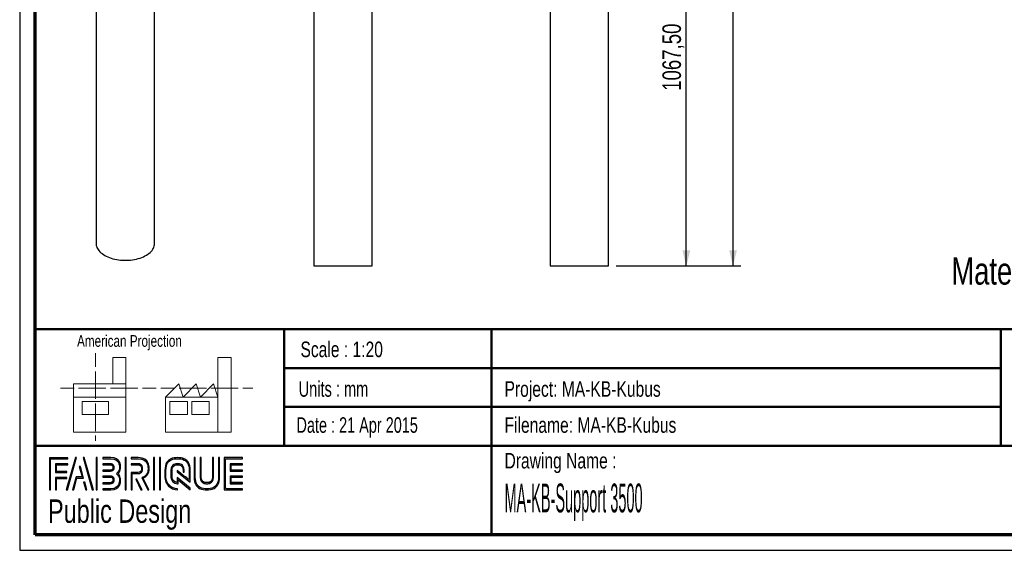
# Paper-space layout 'MA-KB-Support 3500' of a CAD drawing. Header units: millimetres. Extents: x 7 to 203, y 7 to 289.
# Tile 1 of 4: x 7 to 133, y 7 to 75. Entities that reach past the tile are written whole.
import ezdxf

# ---------------------------------------------------------------- set-up
doc = ezdxf.new("R2010")
doc.units = ezdxf.units.MM
for name, color, linetype in [('FORMAT', 7, 'Continuous'), ('LAYER1', 7, 'Continuous'), ('LAYER2', 7, 'Continuous'), ('LOGO', 7, 'Continuous')]:
    doc.layers.add(name, color=color, linetype=linetype)
doc.styles.add('SLDTEXTSTYLE0', font='TXT', dxfattribs={"width": 0.7})
doc.styles.add('SLDTEXTSTYLE1', font='TXT', dxfattribs={"width": 0.75})
doc.styles.add('SLDTEXTSTYLE3', font='TXT', dxfattribs={"width": 0.694444})
doc.styles.add('SLDTEXTSTYLE4', font='TXT', dxfattribs={"width": 0.37675})
doc.dimstyles.new('SLDDIMSTYLE23', dxfattribs={"dimtxt": 2.38125, "dimasz": 2, "dimexe": 0, "dimexo": 0.0625, "dimgap": 0.595313, "dimtad": 1, "dimlfac": 20, "dimrnd": 1e-09, "dimzin": 12, "dimdsep": 46, "dimtxsty": 'SLDTEXTSTYLE1', "dimsah": 1, "dimcen": 0.09, "dimadec": 0, "dimazin": 3, "dimtfac": 1, "dimtofl": 0, "dimtmove": 0, "dimatfit": 3, "dimfxl": 1, "dimfrac": 2, "dimtolj": 1, "dimtzin": 12, "dimarcsym": 0})

# ---------------------------------------------------------------- blocks, each defined once
blk = doc.blocks.new('_D_67')
at = {"layer": 'LOGO'}
for p, q in [((79.72, 97.27), (93.47, 97.27)), ((92.47, 43.89), (92.47, 97.27)), ((83.47, 43.89), (93.47, 43.89))]:
    blk.add_line(p, q, dxfattribs=at)
for points in [[(92.47, 97.27), (91.97, 95.27), (92.97, 95.27)], [(92.47, 43.89), (92.97, 45.89), (91.97, 45.89)]]:
    blk.add_solid(points, dxfattribs=at)
at = {"layer": 'LOGO', "insert": (89.4, 66.36), "char_height": 2.381, "attachment_point": 1, "rotation": 90, "style": 'SLDTEXTSTYLE1'}
blk.add_mtext('1067,50', dxfattribs=at)
blk = doc.blocks.new('_D_68')
at = {"layer": 'LOGO'}
for p, q in [((83.22, 226.19), (99.47, 226.19)), ((98.47, 43.89), (98.47, 226.19)), ((83.47, 43.89), (99.47, 43.89))]:
    blk.add_line(p, q, dxfattribs=at)
for points in [[(98.47, 226.19), (97.97, 224.19), (98.97, 224.19)], [(98.47, 43.89), (98.97, 45.89), (97.97, 45.89)]]:
    blk.add_solid(points, dxfattribs=at)
at = {"layer": 'LOGO', "insert": (95.4, 98.57), "char_height": 2.381, "attachment_point": 1, "rotation": 90, "style": 'SLDTEXTSTYLE1'}
blk.add_mtext('3646', dxfattribs=at)

psp = doc.layouts.new('MA-KB-Support 3500')

# ---------------------------------------------------------------- hatches: boundary and pattern name
at = {"layer": 'LOGO'}
for points in [[(10.68855, 15.1336), (10.82672, 15.1336), (10.82672, 19.11912), (13.02469, 19.11912), (13.02469, 19.25686), (10.68855, 19.25686)], [(14.15456, 19.27963), (14.01166, 19.27963), (12.83191, 15.15637), (12.97446, 15.15637)], [(16.31629, 15.15637), (15.13619, 19.27963), (14.98918, 19.27963), (16.17147, 15.15637)], [(16.81752, 15.15637), (16.81752, 19.27963), (16.67918, 19.27963), (16.67918, 15.15637)], [(20.52093, 15.15637), (20.52093, 19.27963), (20.38267, 19.27963), (20.38267, 15.15637)], [(24.1686, 15.15637), (24.1686, 19.27963), (24.0306, 19.27963), (24.0306, 15.15637)], [(24.95308, 15.15637), (24.95308, 19.27963), (24.81518, 19.27963), (24.81518, 15.15637)], [(11.58785, 17.50692), (11.58785, 18.3377), (13.02469, 18.3377), (13.02469, 18.47596), (11.44976, 18.47596), (11.44976, 17.36866), (12.88862, 17.36866), (12.88862, 17.50692)], [(13.78983, 15.15637), (14.20164, 16.66759), (15.03609, 16.66759), (14.641, 18.16306), (14.49338, 18.16306), (14.85705, 16.80585), (14.09593, 16.80585), (13.64956, 15.15637)], [(34.03082, 17.67811), (34.03082, 18.36047), (35.46179, 18.36047), (35.46179, 18.49873), (33.89221, 18.49873), (33.89221, 17.53967), (35.46179, 17.53967), (35.46179, 17.67811)], [(11.58785, 15.1336), (11.58785, 16.58759), (12.88862, 16.58759), (12.88862, 16.72532), (11.44976, 16.72532), (11.44976, 15.1336)], [(22.56952, 15.15637), (21.91096, 16.49853), (21.75712, 16.49853), (22.41578, 15.15637)], [(35.46179, 15.93832), (35.46179, 16.07676), (34.03082, 16.07676), (34.03082, 16.75912), (35.46179, 16.75912), (35.46179, 16.89721), (33.89221, 16.89721), (33.89221, 15.93832)], [(15.48788, 15.15637), (15.21477, 16.14361), (15.06706, 16.14361), (15.34778, 15.15637)]]:
    psp.add_hatch(color=7, dxfattribs=at).paths.add_polyline_path(points, flags=0)
h = psp.add_hatch(color=7, dxfattribs=at)
edge = h.paths.add_edge_path(flags=0)
edge.add_line((17.53017, 15.15637), (18.53718, 15.15637))
edge.add_spline(control_points=[(18.53718, 15.15637), (19.23136, 15.15637), (19.79569, 15.72253), (19.79569, 16.41803), (19.79569, 16.71117), (19.68123, 16.99259), (19.47874, 17.2215), (19.68123, 17.44989), (19.79569, 17.73149), (19.79569, 18.0248), (19.79569, 18.7196), (19.23136, 19.28488), (18.53718, 19.28488)], knot_values=[0, 0, 0, 0, 1, 2, 3, 4, 5, 6, 7, 8, 9, 10, 10, 10, 10], weights=[1, 1, 1, 1, 1, 1, 1, 1, 1, 1, 1, 1, 1], degree=3, periodic=0)
edge.add_line((18.53718, 19.28488), (17.53017, 19.28488))
edge.add_line((17.53017, 19.28488), (17.53017, 19.1468))
edge.add_line((17.53017, 19.1468), (18.53718, 19.1468))
edge.add_spline(control_points=[(18.53718, 19.1468), (19.15506, 19.1468), (19.65769, 18.64347), (19.65769, 18.0248), (19.65769, 17.74759), (19.54507, 17.47929), (19.34101, 17.26928)], knot_values=[0, 0, 0, 0, 1, 2, 3, 4, 4, 4, 4], weights=[1, 1, 1, 1, 1, 1, 1], degree=3, periodic=0)
edge.add_line((19.34101, 17.26928), (19.2941, 17.2215))
edge.add_line((19.2941, 17.2215), (19.34101, 17.17303))
edge.add_spline(control_points=[(19.34101, 17.17303), (19.54507, 16.96319), (19.65769, 16.6949), (19.65769, 16.41803), (19.65769, 15.79849), (19.15506, 15.29463), (18.53718, 15.29463)], knot_values=[0, 0, 0, 0, 1, 2, 3, 4, 4, 4, 4], weights=[1, 1, 1, 1, 1, 1, 1], degree=3, periodic=0)
edge.add_line((18.53718, 15.29463), (17.53017, 15.29463))
edge.add_line((17.53017, 15.29463), (17.53017, 15.15637))
h = psp.add_hatch(color=7, dxfattribs=at)
edge = h.paths.add_edge_path(flags=0)
edge.add_line((23.29083, 15.15637), (23.44431, 15.15637))
edge.add_line((23.44431, 15.15637), (22.71977, 16.63172))
edge.add_spline(control_points=[(22.71977, 16.63172), (23.1755, 16.87498), (23.47109, 17.34909), (23.47109, 17.86957), (23.47109, 18.64697), (22.83965, 19.27963), (22.06365, 19.27963)], knot_values=[0, 0, 0, 0, 1, 2, 3, 4, 4, 4, 4], weights=[1, 1, 1, 1, 1, 1, 1], degree=3, periodic=0)
edge.add_line((22.06365, 19.27963), (21.16707, 19.27963))
edge.add_line((21.16707, 19.27963), (21.16707, 19.1419))
edge.add_line((21.16707, 19.1419), (22.06365, 19.1419))
edge.add_spline(control_points=[(22.06365, 19.1419), (22.7637, 19.1419), (23.33318, 18.57101), (23.33318, 17.86957), (23.33318, 17.37831), (23.04634, 16.92608), (22.60164, 16.71765)], knot_values=[0, 0, 0, 0, 1, 2, 3, 4, 4, 4, 4], weights=[1, 1, 1, 1, 1, 1, 1], degree=3, periodic=0)
edge.add_line((22.60164, 16.71765), (22.53802, 16.6879))
edge.add_line((22.53802, 16.6879), (23.29083, 15.15637))
h = psp.add_hatch(color=7, dxfattribs=at)
edge = h.paths.add_edge_path(flags=0)
edge.add_line((28.7594, 16.14274), (28.75992, 17.64766))
edge.add_spline(control_points=[(28.75992, 17.64766), (28.75992, 18.54774), (28.02908, 19.27963), (27.13101, 19.27963), (26.23206, 19.27963), (25.50104, 18.54774), (25.50104, 17.64766)], knot_values=[0, 0, 0, 0, 1, 2, 3, 4, 4, 4, 4], weights=[1, 1, 1, 1, 1, 1, 1], degree=3, periodic=0)
edge.add_line((25.50104, 17.64766), (25.50104, 16.78853))
edge.add_spline(control_points=[(25.50104, 16.78853), (25.50104, 15.88879), (26.23163, 15.15637), (27.12996, 15.15637)], knot_values=[1, 1, 1, 1, 2, 2, 2, 2], weights=[1, 1, 1, 1], degree=3, periodic=0)
edge.add_line((27.12996, 15.15637), (27.12996, 15.29463))
edge.add_spline(control_points=[(27.12996, 15.29463), (26.30776, 15.29463), (25.6393, 15.9651), (25.6393, 16.78853)], knot_values=[3, 3, 3, 3, 4, 4, 4, 4], weights=[1, 1, 1, 1], degree=3, periodic=0)
edge.add_line((25.6393, 16.78853), (25.6393, 17.64766))
edge.add_spline(control_points=[(25.6393, 17.64766), (25.6393, 18.47161), (26.30837, 19.1419), (27.13101, 19.1419), (27.95295, 19.1419), (28.62158, 18.47161), (28.62158, 17.64766)], knot_values=[0, 0, 0, 0, 1, 2, 3, 4, 4, 4, 4], weights=[1, 1, 1, 1, 1, 1, 1], degree=3, periodic=0)
edge.add_spline(control_points=[(28.62158, 17.64766), (28.62158, 16.64869), (28.62158, 16.4224), (28.4274, 16.57064), (27.05969, 17.63505)], knot_values=[0, 0, 0, 0, 1, 2, 2, 2, 2], weights=[1, 1, 1, 1, 1], degree=3, periodic=0)
edge.add_line((27.05969, 17.63505), (27.05969, 17.46897))
edge.add_line((27.05969, 17.46897), (28.7594, 16.14274))
h = psp.add_hatch(color=7, dxfattribs=at)
edge = h.paths.add_edge_path(flags=0)
edge.add_line((29.25932, 19.27963), (29.25932, 16.78853))
edge.add_spline(control_points=[(29.25932, 16.78853), (29.25932, 15.88879), (29.98999, 15.15637), (30.88806, 15.15637), (31.78709, 15.15637), (32.51793, 15.88879), (32.51793, 16.78853)], knot_values=[0, 0, 0, 0, 1, 2, 3, 4, 4, 4, 4], weights=[1, 1, 1, 1, 1, 1, 1], degree=3, periodic=0)
edge.add_line((32.51793, 16.78853), (32.51793, 19.27963))
edge.add_line((32.51793, 19.27963), (32.37994, 19.27963))
edge.add_line((32.37994, 19.27963), (32.37994, 16.78853))
edge.add_spline(control_points=[(32.37994, 16.78853), (32.37994, 15.9651), (31.71061, 15.29463), (30.88806, 15.29463), (30.06603, 15.29463), (29.39705, 15.9651), (29.39705, 16.78853)], knot_values=[0, 0, 0, 0, 1, 2, 3, 4, 4, 4, 4], weights=[1, 1, 1, 1, 1, 1, 1], degree=3, periodic=0)
edge.add_line((29.39705, 16.78853), (29.39705, 19.27963))
edge.add_line((29.39705, 19.27963), (29.25932, 19.27963))
h = psp.add_hatch(color=7, dxfattribs=at)
edge = h.paths.add_edge_path(flags=0)
edge.add_line((30.03917, 19.27963), (30.03917, 16.79045))
edge.add_spline(control_points=[(30.03917, 16.79045), (30.03917, 16.32107), (30.4199, 15.93885), (30.88806, 15.93885), (31.35647, 15.93885), (31.73747, 16.32107), (31.73747, 16.79045)], knot_values=[0, 0, 0, 0, 1, 2, 3, 4, 4, 4, 4], weights=[1, 1, 1, 1, 1, 1, 1], degree=3, periodic=0)
edge.add_line((31.73747, 16.79045), (31.73747, 19.27963))
edge.add_line((31.73747, 19.27963), (31.59956, 19.27963))
edge.add_line((31.59956, 19.27963), (31.59956, 16.79045))
edge.add_spline(control_points=[(31.59956, 16.79045), (31.59956, 16.39703), (31.27999, 16.07693), (30.88806, 16.07693), (30.49577, 16.07693), (30.1769, 16.39703), (30.1769, 16.79045)], knot_values=[0, 0, 0, 0, 1, 2, 3, 4, 4, 4, 4], weights=[1, 1, 1, 1, 1, 1, 1], degree=3, periodic=0)
edge.add_line((30.1769, 16.79045), (30.1769, 19.27963))
edge.add_line((30.1769, 19.27963), (30.03917, 19.27963))
h = psp.add_hatch(color=7, dxfattribs=at)
edge = h.paths.add_edge_path(flags=0)
edge.add_line((35.46179, 15.15585), (35.46179, 15.29393))
edge.add_spline(control_points=[(35.46179, 15.29393), (33.39894, 15.29393), (33.26926, 15.29393), (33.26926, 15.42484), (33.26926, 19.01099), (33.26926, 19.1419)], knot_values=[0, 0, 0, 0, 1, 2, 3, 3, 3, 3], weights=[1, 1, 1, 1, 1, 1], degree=3, periodic=0)
edge.add_line((33.26926, 19.1419), (35.46179, 19.1419))
edge.add_line((35.46179, 19.1419), (35.46179, 19.27963))
edge.add_line((35.46179, 19.27963), (33.13091, 19.27963))
edge.add_line((33.13091, 19.27963), (33.13091, 15.15585))
edge.add_line((33.13091, 15.15585), (35.46179, 15.15585))
h = psp.add_hatch(color=7, dxfattribs=at)
edge = h.paths.add_edge_path(flags=0)
edge.add_line((17.53017, 17.53932), (18.53517, 17.53932))
edge.add_spline(control_points=[(18.53517, 17.53932), (18.78762, 17.57065), (18.97121, 17.77909), (18.97121, 18.02428), (18.97121, 18.29415), (18.75708, 18.50608), (18.48337, 18.50608)], knot_values=[0, 0, 0, 0, 1, 2, 3, 4, 4, 4, 4], weights=[1, 1, 1, 1, 1, 1, 1], degree=3, periodic=0)
edge.add_line((18.48337, 18.50608), (17.53017, 18.50608))
edge.add_line((17.53017, 18.50608), (17.53017, 18.36783))
edge.add_line((17.53017, 18.36783), (18.48337, 18.36783))
edge.add_spline(control_points=[(18.48337, 18.36783), (18.67947, 18.36783), (18.83321, 18.21697), (18.83321, 18.02428), (18.83321, 17.84857), (18.70143, 17.69911), (18.52607, 17.67671)], knot_values=[0, 0, 0, 0, 1, 2, 3, 4, 4, 4, 4], weights=[1, 1, 1, 1, 1, 1, 1], degree=3, periodic=0)
edge.add_line((18.52607, 17.67671), (17.53017, 17.67723))
edge.add_line((17.53017, 17.67723), (17.53017, 17.53932))
h = psp.add_hatch(color=7, dxfattribs=at)
edge = h.paths.add_edge_path(flags=0)
edge.add_line((21.16707, 18.36047), (22.00957, 18.36047))
edge.add_spline(control_points=[(22.00957, 18.36047), (22.27699, 18.36047), (22.49427, 18.14049), (22.49427, 17.86957), (22.49427, 17.599), (22.27699, 17.37866), (22.00957, 17.37866)], knot_values=[0, 0, 0, 0, 1, 2, 3, 4, 4, 4, 4], weights=[1, 1, 1, 1, 1, 1, 1], degree=3, periodic=0)
edge.add_line((22.00957, 17.37866), (21.16707, 17.37866))
edge.add_line((21.16707, 17.37866), (21.16707, 15.15637))
edge.add_line((21.16707, 15.15637), (21.30507, 15.15637))
edge.add_line((21.30507, 15.15637), (21.30507, 17.24093))
edge.add_line((21.30507, 17.24093), (22.00957, 17.24093))
edge.add_spline(control_points=[(22.00957, 17.24093), (22.35312, 17.24093), (22.63244, 17.5227), (22.63244, 17.86957), (22.63244, 18.21627), (22.35312, 18.49873), (22.00957, 18.49873)], knot_values=[0, 0, 0, 0, 1, 2, 3, 4, 4, 4, 4], weights=[1, 1, 1, 1, 1, 1, 1], degree=3, periodic=0)
edge.add_line((22.00957, 18.49873), (21.16707, 18.49873))
edge.add_line((21.16707, 18.49873), (21.16707, 18.36047))
h = psp.add_hatch(color=7, dxfattribs=at)
edge = h.paths.add_edge_path(flags=0)
edge.add_line((28.7594, 15.15637), (28.7594, 15.34836))
edge.add_line((28.7594, 15.34836), (27.05969, 16.71555))
edge.add_line((27.05969, 16.71555), (27.05969, 16.09041))
edge.add_spline(control_points=[(27.05969, 16.09041), (26.70197, 16.12681), (26.41863, 16.421), (26.41863, 16.79045)], knot_values=[0, 0, 0, 0, 1, 1, 1, 1], weights=[1, 1, 1, 1], degree=3, periodic=0)
edge.add_line((26.41863, 16.79045), (26.41941, 17.64626))
edge.add_spline(control_points=[(26.41941, 17.64626), (26.41941, 18.03933), (26.73881, 18.3596), (27.13101, 18.3596), (27.52295, 18.3596), (27.84225, 18.03933), (27.84225, 17.64626)], knot_values=[0, 0, 0, 0, 1, 2, 3, 4, 4, 4, 4], weights=[1, 1, 1, 1, 1, 1, 1], degree=3, periodic=0)
edge.add_line((27.84225, 17.64626), (27.84147, 17.40877))
edge.add_line((27.84147, 17.40877), (27.97955, 17.40824))
edge.add_line((27.97955, 17.40824), (27.98007, 17.64591))
edge.add_spline(control_points=[(27.98007, 17.64591), (27.98007, 18.11546), (27.59908, 18.49733), (27.13101, 18.49733), (26.66259, 18.49733), (26.28142, 18.11546), (26.28142, 17.64626)], knot_values=[0, 0, 0, 0, 1, 2, 3, 4, 4, 4, 4], weights=[1, 1, 1, 1, 1, 1, 1], degree=3, periodic=0)
edge.add_line((26.28142, 17.64626), (26.28037, 16.79045))
edge.add_spline(control_points=[(26.28037, 16.79045), (26.28037, 16.32072), (26.66084, 15.93815), (27.12821, 15.93815)], knot_values=[0, 0, 0, 0, 1, 1, 1, 1], weights=[1, 1, 1, 1], degree=3, periodic=0)
edge.add_line((27.12821, 15.93815), (27.19734, 15.93815))
edge.add_line((27.19734, 15.93815), (27.19734, 16.43605))
edge.add_line((27.19734, 16.43605), (28.7594, 15.15637))
h = psp.add_hatch(color=7, dxfattribs=at)
edge = h.paths.add_edge_path(flags=0)
edge.add_line((17.53017, 15.92887), (18.48337, 15.92887))
edge.add_spline(control_points=[(18.48337, 15.92887), (18.75253, 15.92887), (18.97121, 16.14816), (18.97121, 16.41803), (18.97121, 16.68807), (18.75708, 16.89966), (18.48337, 16.89966), (18.48319, 16.89966), (17.52999, 16.89773)], knot_values=[0, 0, 0, 0, 1, 2, 3, 4, 5, 6, 6, 6, 6], weights=[1, 1, 1, 1, 1, 1, 1, 1, 1], degree=3, periodic=0)
edge.add_line((17.52999, 16.89773), (17.53017, 16.75965))
edge.add_line((17.53017, 16.75965), (18.48337, 16.76157))
edge.add_spline(control_points=[(18.48337, 16.76157), (18.67947, 16.76157), (18.83321, 16.61054), (18.83321, 16.41803), (18.83321, 16.22429), (18.67632, 16.06661), (18.48337, 16.06661)], knot_values=[0, 0, 0, 0, 1, 2, 3, 4, 4, 4, 4], weights=[1, 1, 1, 1, 1, 1, 1], degree=3, periodic=0)
edge.add_line((18.48337, 16.06661), (17.53017, 16.06661))
edge.add_line((17.53017, 16.06661), (17.53017, 15.92887))

# ---------------------------------------------------------------- linework, layer by layer
at = {"color": 7, "linetype": 'Continuous', "lineweight": 25}
for p, q in [((16.67733, 236.45262), (16.67733, 46.77019)), ((24.17733, 46.77019), (24.17733, 236.45262)), ((44.61353, 226.1938), (44.61353, 43.8938)), ((74.97093, 226.1938), (74.97093, 43.8938)), ((82.47093, 43.8938), (82.47093, 226.1938)), ((52.11353, 43.8938), (52.11353, 95.39994)), ((44.61353, 43.8938), (48.36353, 43.8938)), ((48.36353, 43.8938), (52.11353, 43.8938)), ((74.97093, 43.8938), (82.47093, 43.8938))]:
    psp.add_line(p, q, dxfattribs=at)
at = {"color": 7, "linetype": 'Continuous', "lineweight": 18}
for p, q in [((16.57731, 32.67884), (16.57731, 30.92174)), ((20.49867, 32.11456), (18.81678, 32.11456)), ((18.81678, 32.11456), (18.81678, 28.73787)), ((20.49867, 27.0496), (20.49867, 32.11456)), ((32.31947, 27.05393), (32.31947, 32.11897)), ((32.31947, 32.11897), (34.00137, 32.11897)), ((34.00137, 32.11897), (34.00137, 22.55316)), ((16.57731, 30.33447), (16.57731, 28.57272)), ((12.08922, 28.17816), (13.83971, 28.17816)), ((13.77111, 28.73787), (13.77111, 27.0496)), ((13.77111, 28.73787), (20.49867, 28.73787)), ((14.4247, 28.17816), (16.17967, 28.17816)), ((16.17967, 28.17816), (17.93473, 28.17816)), ((16.57731, 28.57272), (16.57731, 26.81105)), ((18.51972, 28.17816), (20.2747, 28.17816)), ((20.2747, 28.17816), (22.02967, 28.17816)), ((22.61466, 28.17816), (24.36964, 28.17816)), ((24.97951, 28.18257), (26.73449, 28.18257)), ((25.59191, 27.05393), (27.2738, 28.74228)), ((27.2738, 28.74228), (27.83611, 27.05393)), ((27.31948, 28.18257), (29.07446, 28.18257)), ((27.83611, 27.05393), (29.518, 28.74228)), ((29.07446, 28.18257), (30.82943, 28.18257)), ((29.518, 28.74228), (30.08, 27.05393)), ((30.08, 27.05393), (31.76189, 28.74228)), ((31.41442, 28.18257), (33.16971, 28.18257)), ((31.76189, 28.74228), (32.31947, 27.05393)), ((33.16971, 28.18257), (34.92469, 28.18257)), ((35.50968, 28.18257), (36.80756, 28.18257)), ((13.77111, 27.0496), (20.49867, 27.0496)), ((13.77111, 27.0496), (13.77111, 22.54875)), ((20.49867, 27.0496), (20.49867, 22.54875)), ((32.31947, 27.05393), (25.59191, 27.05393)), ((25.59191, 27.05393), (25.59191, 22.55316)), ((32.31947, 27.05393), (32.31947, 22.55316)), ((14.89542, 26.48997), (18.2592, 26.48997)), ((14.89542, 24.80146), (14.89542, 26.48997)), ((16.57731, 26.22377), (16.57731, 24.46218)), ((18.2592, 26.48997), (18.2592, 24.80146)), ((26.15422, 26.49438), (28.39811, 26.49438)), ((26.15422, 24.80587), (26.15422, 26.49438)), ((28.39811, 26.49438), (28.39811, 24.80587)), ((28.95569, 26.49438), (31.19989, 26.49438)), ((28.95569, 24.80587), (28.95569, 26.49438)), ((31.19989, 26.49438), (31.19989, 24.80587)), ((18.2592, 24.80146), (14.89542, 24.80146)), ((16.57731, 24.46218), (16.57731, 22.70028)), ((28.39811, 24.80587), (26.15422, 24.80587)), ((31.19989, 24.80587), (28.95569, 24.80587)), ((13.77111, 22.54875), (20.49867, 22.54875)), ((16.57731, 22.11308), (16.57731, 21.42476)), ((25.59191, 22.55316), (32.31947, 22.55316)), ((32.31947, 22.55316), (34.00137, 22.55316))]:
    psp.add_line(p, q, dxfattribs=at)
at = {"color": 7, "linetype": 'Continuous', "lineweight": 25, "flags": 128}
for points in [[(16.67733, 46.77019), (16.67859, 46.71414), (16.69422, 46.56497), (16.72764, 46.41678), (16.77869, 46.27027), (16.84713, 46.12614), (16.93263, 45.98509), (17.03478, 45.84777), (17.1531, 45.71485), (17.28703, 45.58696), (17.43592, 45.46471), (17.59906, 45.34868), (17.77568, 45.23942)], [(17.77568, 45.23942), (17.96494, 45.13746), (18.16593, 45.04328), (18.3777, 44.95733), (18.59924, 44.88001), (18.82949, 44.81171), (19.06735, 44.75274), (19.3117, 44.70338), (19.56136, 44.66387), (19.81515, 44.6344), (20.07185, 44.61511), (20.33025, 44.60608), (20.58911, 44.60737), (20.8472, 44.61897), (21.10329, 44.64082), (21.35616, 44.67281), (21.6046, 44.7148), (21.84743, 44.76659), (22.0835, 44.82792), (22.31167, 44.89851), (22.53086, 44.97802), (22.74003, 45.06607), (22.93818, 45.16224), (23.12436, 45.26607), (23.29769, 45.37707), (23.45734, 45.49471), (23.60255, 45.61843), (23.73263, 45.74763), (23.84696, 45.88171), (23.94499, 46.02003), (24.02626, 46.16191), (24.09038, 46.3067), (24.13704, 46.45369), (24.16603, 46.6022), (24.17719, 46.7515), (24.17733, 46.77019)]]:
    psp.add_lwpolyline(points, dxfattribs=at)
at = {"layer": 'LAYER1', "lineweight": 50}
for p, q in [((8.85193, 35.78391), (201.35193, 35.78391)), ((40.81378, 35.78391), (40.81378, 20.78391)), ((67.43211, 35.78391), (67.43211, 9.38997)), ((132.8499, 35.78391), (132.8499, 20.78391)), ((40.81378, 30.78391), (132.8499, 30.78391)), ((40.81378, 25.78391), (132.8499, 25.78391)), ((8.85193, 20.78391), (201.35193, 20.78391))]:
    psp.add_line(p, q, dxfattribs=at)
at = {"layer": 'LAYER2', "lineweight": 70}
for p, q in [((8.85193, 9.38997), (8.85193, 287.70219)), ((201.35193, 9.38997), (8.85193, 9.38997))]:
    psp.add_line(p, q, dxfattribs=at)
at = {"layer": 'LOGO'}
for p, q in [((6.85193, 289.01784), (6.85193, 7.38997)), ((6.85193, 7.38997), (203.35304, 7.38997))]:
    psp.add_line(p, q, dxfattribs=at)
at = {"layer": 'LOGO', "color": 7, "linetype": 'Continuous', "lineweight": 25}
for p, q in [((13.02469, 19.25686), (10.68855, 19.25686)), ((14.01166, 19.27963), (12.83191, 15.15637)), ((12.97446, 15.15637), (14.15456, 19.27963))]:
    psp.add_line(p, q, dxfattribs=at)
at = {"layer": 'LOGO', "color": 7, "lineweight": 25}
for p, q in [((10.68855, 19.25686), (10.68855, 15.1336)), ((10.82672, 19.11912), (13.02469, 19.11912)), ((10.82672, 15.1336), (10.82672, 19.11912)), ((13.02469, 19.11912), (13.02469, 19.25686)), ((14.15456, 19.27963), (14.01166, 19.27963)), ((14.98918, 19.27963), (16.17147, 15.15637)), ((15.13619, 19.27963), (14.98918, 19.27963)), ((16.31629, 15.15637), (15.13619, 19.27963)), ((16.67918, 19.27963), (16.67918, 15.15637)), ((16.81752, 19.27963), (16.67918, 19.27963)), ((16.81752, 15.15637), (16.81752, 19.27963)), ((17.53017, 19.28488), (17.53017, 19.1468)), ((18.53718, 19.28488), (17.53017, 19.28488)), ((17.53017, 19.1468), (18.53718, 19.1468)), ((20.38267, 19.27963), (20.38267, 15.15637)), ((20.52093, 19.27963), (20.38267, 19.27963)), ((20.52093, 15.15637), (20.52093, 19.27963)), ((22.06365, 19.27963), (21.16707, 19.27963)), ((21.16707, 19.27963), (21.16707, 19.1419)), ((21.16707, 19.1419), (22.06365, 19.1419)), ((24.0306, 19.27963), (24.0306, 15.15637)), ((24.1686, 19.27963), (24.0306, 19.27963)), ((24.1686, 15.15637), (24.1686, 19.27963)), ((24.81518, 19.27963), (24.81518, 15.15637)), ((24.95308, 19.27963), (24.81518, 19.27963)), ((24.95308, 15.15637), (24.95308, 19.27963)), ((29.39705, 19.27963), (29.25932, 19.27963)), ((29.25932, 19.27963), (29.25932, 16.78853)), ((29.39705, 19.27963), (29.25932, 19.27963)), ((29.25932, 19.27963), (29.25932, 16.78853)), ((29.39705, 16.78853), (29.39705, 19.27963)), ((29.39705, 16.78853), (29.39705, 19.27963)), ((30.1769, 19.27963), (30.03917, 19.27963)), ((30.03917, 19.27963), (30.03917, 16.79045)), ((30.1769, 19.27963), (30.03917, 19.27963)), ((30.03917, 19.27963), (30.03917, 16.79045)), ((30.1769, 16.79045), (30.1769, 19.27963)), ((30.1769, 16.79045), (30.1769, 19.27963)), ((31.59956, 19.27963), (31.59956, 16.79045)), ((31.73747, 19.27963), (31.59956, 19.27963)), ((31.59956, 19.27963), (31.59956, 16.79045)), ((31.73747, 19.27963), (31.59956, 19.27963)), ((31.73747, 16.79045), (31.73747, 19.27963)), ((31.73747, 16.79045), (31.73747, 19.27963)), ((32.37994, 19.27963), (32.37994, 16.78853)), ((32.51793, 19.27963), (32.37994, 19.27963)), ((32.37994, 19.27963), (32.37994, 16.78853)), ((32.51793, 19.27963), (32.37994, 19.27963)), ((32.51793, 16.78853), (32.51793, 19.27963)), ((32.51793, 16.78853), (32.51793, 19.27963)), ((35.46179, 19.27963), (33.13091, 19.27963)), ((33.13091, 19.27963), (33.13091, 15.15585)), ((35.46179, 19.27963), (33.13091, 19.27963)), ((33.13091, 19.27963), (33.13091, 15.15585)), ((33.26926, 19.1419), (35.46179, 19.1419)), ((33.26926, 19.1419), (35.46179, 19.1419)), ((35.46179, 19.1419), (35.46179, 19.27963)), ((35.46179, 19.1419), (35.46179, 19.27963)), ((13.02469, 18.47596), (11.44976, 18.47596)), ((11.44976, 18.47596), (11.44976, 17.36866)), ((11.58785, 17.50692), (11.58785, 18.3377)), ((11.58785, 18.3377), (13.02469, 18.3377)), ((13.02469, 18.3377), (13.02469, 18.47596)), ((14.641, 18.16306), (14.49338, 18.16306)), ((14.49338, 18.16306), (14.85705, 16.80585)), ((15.03609, 16.66759), (14.641, 18.16306)), ((17.53017, 18.50608), (17.53017, 18.36783)), ((18.48337, 18.50608), (17.53017, 18.50608)), ((17.53017, 18.36783), (18.48337, 18.36783)), ((22.00957, 18.49873), (21.16707, 18.49873)), ((21.16707, 18.49873), (21.16707, 18.36047)), ((22.00957, 18.49873), (21.16707, 18.49873)), ((21.16707, 18.49873), (21.16707, 18.36047)), ((21.16707, 18.36047), (22.00957, 18.36047)), ((21.16707, 18.36047), (22.00957, 18.36047)), ((35.46179, 18.49873), (33.89221, 18.49873)), ((33.89221, 18.49873), (33.89221, 17.53967)), ((35.46179, 18.49873), (33.89221, 18.49873)), ((33.89221, 18.49873), (33.89221, 17.53967)), ((34.03082, 17.67811), (34.03082, 18.36047)), ((34.03082, 18.36047), (35.46179, 18.36047)), ((34.03082, 17.67811), (34.03082, 18.36047)), ((34.03082, 18.36047), (35.46179, 18.36047)), ((35.46179, 18.36047), (35.46179, 18.49873)), ((35.46179, 18.36047), (35.46179, 18.49873)), ((11.44976, 17.36866), (12.88862, 17.36866)), ((12.88862, 16.72532), (11.44976, 16.72532)), ((11.44976, 16.72532), (11.44976, 15.1336)), ((12.88862, 17.50692), (11.58785, 17.50692)), ((11.58785, 15.1336), (11.58785, 16.58759)), ((11.58785, 16.58759), (12.88862, 16.58759)), ((12.88862, 17.36866), (12.88862, 17.50692)), ((12.88862, 16.58759), (12.88862, 16.72532)), ((14.09593, 16.80585), (13.64956, 15.15637)), ((13.78983, 15.15637), (14.20164, 16.66759)), ((14.85705, 16.80585), (14.09593, 16.80585)), ((17.52999, 16.89773), (17.53017, 16.75965)), ((18.52607, 17.67671), (17.53017, 17.67723)), ((17.53017, 17.67723), (17.53017, 17.53932)), ((17.53017, 17.53932), (18.53517, 17.53932)), ((17.53017, 16.75965), (18.48337, 16.76157)), ((19.34101, 17.26928), (19.2941, 17.2215)), ((19.2941, 17.2215), (19.34101, 17.17303)), ((22.00957, 17.37866), (21.16707, 17.37866)), ((21.16707, 17.37866), (21.16707, 15.15637)), ((22.00957, 17.37866), (21.16707, 17.37866)), ((21.16707, 17.37866), (21.16707, 15.15637)), ((21.30507, 15.15637), (21.30507, 17.24093)), ((21.30507, 17.24093), (22.00957, 17.24093)), ((21.30507, 15.15637), (21.30507, 17.24093)), ((21.30507, 17.24093), (22.00957, 17.24093)), ((21.75712, 16.49853), (22.41578, 15.15637)), ((21.91096, 16.49853), (21.75712, 16.49853)), ((21.75712, 16.49853), (22.41578, 15.15637)), ((21.91096, 16.49853), (21.75712, 16.49853)), ((22.56952, 15.15637), (21.91096, 16.49853)), ((22.56952, 15.15637), (21.91096, 16.49853)), ((22.60164, 16.71765), (22.53802, 16.6879)), ((22.53802, 16.6879), (23.29083, 15.15637)), ((23.44431, 15.15637), (22.71977, 16.63172)), ((25.50104, 17.64766), (25.50104, 16.78853)), ((25.50104, 17.64766), (25.50104, 16.78853)), ((25.6393, 16.78853), (25.6393, 17.64766)), ((25.6393, 16.78853), (25.6393, 17.64766)), ((26.28142, 17.64626), (26.28037, 16.79045)), ((26.41863, 16.79045), (26.41941, 17.64626)), ((27.05969, 17.63505), (27.05969, 17.46897)), ((27.05969, 17.63505), (27.05969, 17.46897)), ((27.05969, 17.46897), (28.7594, 16.14274)), ((27.05969, 17.46897), (28.7594, 16.14274)), ((28.7594, 15.34836), (27.05969, 16.71555)), ((27.05969, 16.71555), (27.05969, 16.09041)), ((27.84225, 17.64626), (27.84147, 17.40877)), ((27.84147, 17.40877), (27.97955, 17.40824)), ((27.97955, 17.40824), (27.98007, 17.64591)), ((28.7594, 16.14274), (28.75992, 17.64766)), ((28.7594, 16.14274), (28.75992, 17.64766)), ((33.89221, 17.53967), (35.46179, 17.53967)), ((33.89221, 17.53967), (35.46179, 17.53967)), ((35.46179, 16.89721), (33.89221, 16.89721)), ((33.89221, 16.89721), (33.89221, 15.93832)), ((35.46179, 16.89721), (33.89221, 16.89721)), ((33.89221, 16.89721), (33.89221, 15.93832)), ((35.46179, 17.67811), (34.03082, 17.67811)), ((35.46179, 17.67811), (34.03082, 17.67811)), ((34.03082, 16.07676), (34.03082, 16.75912)), ((34.03082, 16.75912), (35.46179, 16.75912)), ((34.03082, 16.07676), (34.03082, 16.75912)), ((34.03082, 16.75912), (35.46179, 16.75912)), ((35.46179, 17.53967), (35.46179, 17.67811)), ((35.46179, 17.53967), (35.46179, 17.67811)), ((35.46179, 16.75912), (35.46179, 16.89721)), ((35.46179, 16.75912), (35.46179, 16.89721)), ((15.06706, 16.14361), (15.34778, 15.15637)), ((15.21477, 16.14361), (15.06706, 16.14361)), ((15.48788, 15.15637), (15.21477, 16.14361)), ((18.48337, 16.06661), (17.53017, 16.06661)), ((17.53017, 16.06661), (17.53017, 15.92887)), ((17.53017, 15.92887), (18.48337, 15.92887)), ((18.53718, 15.29463), (17.53017, 15.29463)), ((17.53017, 15.29463), (17.53017, 15.15637)), ((27.12821, 15.93815), (27.19734, 15.93815)), ((27.12996, 15.15637), (27.12996, 15.29463)), ((27.12996, 15.15637), (27.12996, 15.29463)), ((27.19734, 15.93815), (27.19734, 16.43605)), ((27.19734, 16.43605), (28.7594, 15.15637)), ((28.7594, 15.15637), (28.7594, 15.34836)), ((33.89221, 15.93832), (35.46179, 15.93832)), ((33.89221, 15.93832), (35.46179, 15.93832)), ((35.46179, 16.07676), (34.03082, 16.07676)), ((35.46179, 16.07676), (34.03082, 16.07676)), ((35.46179, 15.93832), (35.46179, 16.07676)), ((35.46179, 15.93832), (35.46179, 16.07676)), ((35.46179, 15.15585), (35.46179, 15.29393)), ((35.46179, 15.15585), (35.46179, 15.29393)), ((10.68855, 15.1336), (10.82672, 15.1336)), ((11.44976, 15.1336), (11.58785, 15.1336)), ((12.83191, 15.15637), (12.97446, 15.15637)), ((13.64956, 15.15637), (13.78983, 15.15637)), ((15.34778, 15.15637), (15.48788, 15.15637)), ((16.17147, 15.15637), (16.31629, 15.15637)), ((16.67918, 15.15637), (16.81752, 15.15637)), ((17.53017, 15.15637), (18.53718, 15.15637)), ((20.38267, 15.15637), (20.52093, 15.15637)), ((21.16707, 15.15637), (21.30507, 15.15637)), ((21.16707, 15.15637), (21.30507, 15.15637)), ((22.41578, 15.15637), (22.56952, 15.15637)), ((22.41578, 15.15637), (22.56952, 15.15637)), ((23.29083, 15.15637), (23.44431, 15.15637)), ((24.0306, 15.15637), (24.1686, 15.15637)), ((24.81518, 15.15637), (24.95308, 15.15637)), ((33.13091, 15.15585), (35.46179, 15.15585)), ((33.13091, 15.15585), (35.46179, 15.15585))]:
    psp.add_line(p, q, dxfattribs=at)
for points, degree in [([(18.53718, 15.15637), (19.23136, 15.15637), (19.79569, 15.72253), (19.79569, 16.41803), (19.79569, 16.71117), (19.68123, 16.99259), (19.47874, 17.2215), (19.68123, 17.44989), (19.79569, 17.73149), (19.79569, 18.0248), (19.79569, 18.7196), (19.23136, 19.28488), (18.53718, 19.28488)], 3), ([(18.53718, 19.1468), (19.15506, 19.1468), (19.65769, 18.64347), (19.65769, 18.0248), (19.65769, 17.74759), (19.54507, 17.47929), (19.34101, 17.26928)], 3), ([(22.71977, 16.63172), (23.1755, 16.87498), (23.47109, 17.34909), (23.47109, 17.86957), (23.47109, 18.64697), (22.83965, 19.27963), (22.06365, 19.27963)], 3), ([(22.06365, 19.1419), (22.7637, 19.1419), (23.33318, 18.57101), (23.33318, 17.86957), (23.33318, 17.37831), (23.04634, 16.92608), (22.60164, 16.71765)], 3), ([(28.75992, 17.64766), (28.75992, 18.54774), (28.02908, 19.27963), (27.13101, 19.27963), (26.23206, 19.27963), (25.50104, 18.54774), (25.50104, 17.64766)], 3), ([(25.6393, 17.64766), (25.6393, 18.47161), (26.30837, 19.1419), (27.13101, 19.1419), (27.95295, 19.1419), (28.62158, 18.47161), (28.62158, 17.64766)], 3), ([(35.46179, 15.29393), (33.39894, 15.29393), (33.26926, 15.29393), (33.26926, 15.42484), (33.26926, 19.01099), (33.26926, 19.1419)], 3), ([(18.53517, 17.53932), (18.78762, 17.57065), (18.97121, 17.77909), (18.97121, 18.02428), (18.97121, 18.29415), (18.75708, 18.50608), (18.48337, 18.50608)], 3), ([(18.48337, 18.36783), (18.67947, 18.36783), (18.83321, 18.21697), (18.83321, 18.02428), (18.83321, 17.84857), (18.70143, 17.69911), (18.52607, 17.67671)], 3), ([(22.00957, 17.24093), (22.35312, 17.24093), (22.63244, 17.5227), (22.63244, 17.86957), (22.63244, 18.21627), (22.35312, 18.49873), (22.00957, 18.49873)], 3), ([(22.00957, 18.36047), (22.27699, 18.36047), (22.49427, 18.14049), (22.49427, 17.86957), (22.49427, 17.599), (22.27699, 17.37866), (22.00957, 17.37866)], 3), ([(27.98007, 17.64591), (27.98007, 18.11546), (27.59908, 18.49733), (27.13101, 18.49733), (26.66259, 18.49733), (26.28142, 18.11546), (26.28142, 17.64626)], 3), ([(26.41941, 17.64626), (26.41941, 18.03933), (26.73881, 18.3596), (27.13101, 18.3596), (27.52295, 18.3596), (27.84225, 18.03933), (27.84225, 17.64626)], 3), ([(14.20164, 16.66759), (14.29404, 16.66759), (15.03609, 16.66759)], 2), ([(18.48337, 15.92887), (18.75253, 15.92887), (18.97121, 16.14816), (18.97121, 16.41803), (18.97121, 16.68807), (18.75708, 16.89966), (18.48337, 16.89966), (18.48319, 16.89966), (17.52999, 16.89773)], 3), ([(18.48337, 16.76157), (18.67947, 16.76157), (18.83321, 16.61054), (18.83321, 16.41803), (18.83321, 16.22429), (18.67632, 16.06661), (18.48337, 16.06661)], 3), ([(19.34101, 17.17303), (19.54507, 16.96319), (19.65769, 16.6949), (19.65769, 16.41803), (19.65769, 15.79849), (19.15506, 15.29463), (18.53718, 15.29463)], 3), ([(25.50104, 16.78853), (25.50104, 15.88879), (26.23163, 15.15637), (27.12996, 15.15637)], 3), ([(25.50104, 16.78853), (25.50104, 15.88879), (26.23163, 15.15637), (27.12996, 15.15637)], 3), ([(27.12996, 15.29463), (26.30776, 15.29463), (25.6393, 15.9651), (25.6393, 16.78853)], 3), ([(27.12996, 15.29463), (26.30776, 15.29463), (25.6393, 15.9651), (25.6393, 16.78853)], 3), ([(26.28037, 16.79045), (26.28037, 16.32072), (26.66084, 15.93815), (27.12821, 15.93815)], 3), ([(27.05969, 16.09041), (26.70197, 16.12681), (26.41863, 16.421), (26.41863, 16.79045)], 3), ([(28.62158, 17.64766), (28.62158, 16.64869), (28.62158, 16.4224), (28.4274, 16.57064), (27.05969, 17.63505)], 3), ([(29.25932, 16.78853), (29.25932, 15.88879), (29.98999, 15.15637), (30.88806, 15.15637), (31.78709, 15.15637), (32.51793, 15.88879), (32.51793, 16.78853)], 3), ([(32.37994, 16.78853), (32.37994, 15.9651), (31.71061, 15.29463), (30.88806, 15.29463), (30.06603, 15.29463), (29.39705, 15.9651), (29.39705, 16.78853)], 3), ([(30.03917, 16.79045), (30.03917, 16.32107), (30.4199, 15.93885), (30.88806, 15.93885), (31.35647, 15.93885), (31.73747, 16.32107), (31.73747, 16.79045)], 3), ([(31.59956, 16.79045), (31.59956, 16.39703), (31.27999, 16.07693), (30.88806, 16.07693), (30.49577, 16.07693), (30.1769, 16.39703), (30.1769, 16.79045)], 3)]:
    psp.add_open_spline(points, degree=degree, dxfattribs=at)

# ---------------------------------------------------------------- texts
at = {"layer": 'FORMAT', "color": 218, "insert": (69.11941, 15.95536), "char_height": 3.7041667, "attachment_point": 1, "style": 'SLDTEXTSTYLE4'}
psp.add_mtext('MA-KB-Support 3500', dxfattribs=at)
at = {"layer": 'LAYER1', "attachment_point": 1}
for s, insert, char_height, style in [('American Projection', (14.2195, 35.00631), 1.5, 'SLDTEXTSTYLE1'), ('Scale : 1:20', (42.91174, 34.17968), 2, 'SLDTEXTSTYLE1'), ('Units : mm', (42.67714, 29.09522), 2, 'SLDTEXTSTYLE0'), ('Project: MA-KB-Kubus', (69.11941, 29.09522), 2, 'SLDTEXTSTYLE1'), ('Date : 21 Apr 2015', (42.40054, 24.4694), 2, 'SLDTEXTSTYLE3'), ('Filename: MA-KB-Kubus', (69.11941, 24.4694), 2, 'SLDTEXTSTYLE1'), ('Drawing Name :', (69.11941, 19.89398), 2, 'SLDTEXTSTYLE1')]:
    psp.add_mtext(s, dxfattribs=dict(at, insert=insert, char_height=char_height, style=style))
at = {"layer": 'LOGO', "attachment_point": 1, "style": 'SLDTEXTSTYLE1'}
for s, insert, char_height in [('Material: steel tube 152.4x3mm', (126.51397, 44.98639), 3.5), ('Public Design', (10.49063, 13.91444), 3)]:
    psp.add_mtext(s, dxfattribs=dict(at, insert=insert, char_height=char_height))

# ---------------------------------------------------------------- dimensions: what is measured, and where the dimension line sits
at = {"layer": 'LOGO'}
for base, p2, picture, middle in [((98.47093, 226.1938), (82.22093, 226.1938), '_D_68', (98.47093, 102.08778)), ((92.47093, 97.2688), (78.72093, 97.2688), '_D_67', (92.47093, 72.07822))]:
    dim = psp.add_linear_dim(base=base, p1=(82.47093, 43.8938), p2=p2, angle=90, dimstyle='SLDDIMSTYLE23', dxfattribs=at)
    dim.commit()
    dim.dimension.update_dxf_attribs({"geometry": picture, "text_midpoint": middle, "dimtype": 160})

doc.saveas('drawing.dxf')
